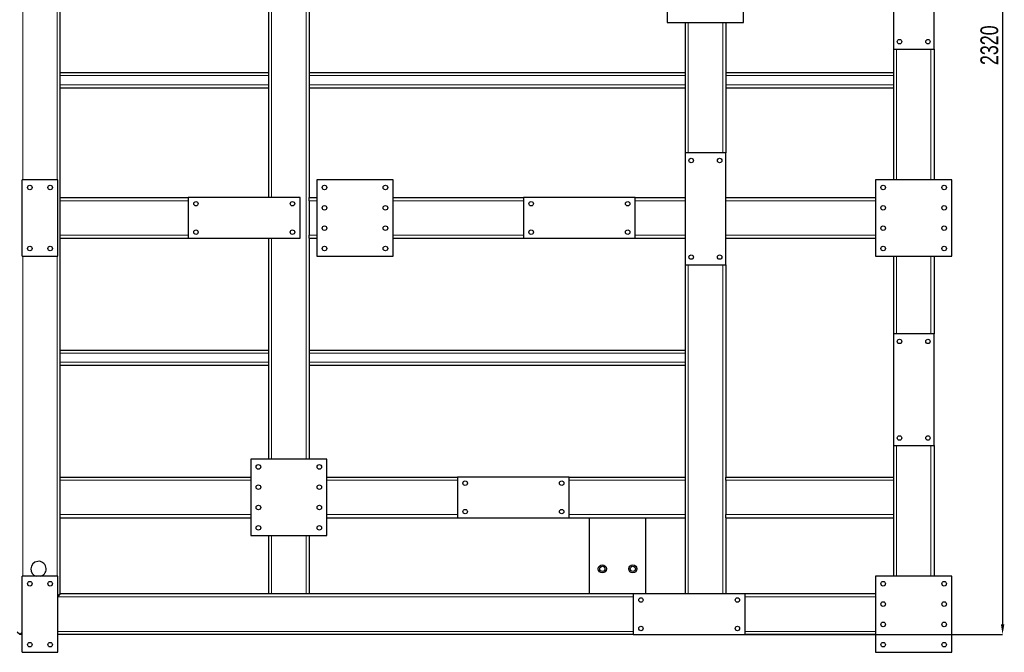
# Model space of a CAD drawing. Header units: millimetres. Extents: x 0 to 1712, y 0 to 594.
# Tile 15 of 18: x 1356 to 1550, y 80 to 204. Entities that reach past the tile are written whole.
import ezdxf

# ---------------------------------------------------------------- set-up
doc = ezdxf.new("R2010")
doc.units = ezdxf.units.MM
doc.header["$PDSIZE"] = -1
doc.layers.add('COTES', color=1, linetype='Continuous')
doc.layers.add('TRAIT-FINS', color=9, linetype='Continuous')
doc.layers.add('TRAIT-FORT', color=4, linetype='Continuous', lineweight=25)
doc.styles.add('SLDTEXTSTYLE0', font='TXT', dxfattribs={"width": 0.75})
doc.dimstyles.new('SLDDIMSTYLE7', dxfattribs={"dimtxt": 3.5, "dimasz": 2, "dimexe": 0, "dimexo": 0.0625, "dimgap": 0.875, "dimtad": 1, "dimdec": 0, "dimlfac": 10, "dimrnd": 1e-09, "dimzin": 12, "dimdsep": 46, "dimtxsty": 'SLDTEXTSTYLE0', "dimsah": 1, "dimcen": 0.09, "dimadec": 0, "dimazin": 3, "dimtfac": 1, "dimtdec": 0, "dimtofl": 0, "dimtmove": 0, "dimatfit": 3, "dimfxl": 1, "dimfrac": 2, "dimtolj": 1, "dimtzin": 12, "dimarcsym": 0})

# ---------------------------------------------------------------- blocks, each defined once
blk = doc.blocks.new('*D290')
at = {"layer": 'COTES', "color": 0, "lineweight": -2, "transparency": 16777216}
for p, q in [((1498.86, 315.4), (1549.49, 315.4)), ((1549.49, 313.4), (1549.49, 85.4)), ((1498.86, 83.4), (1549.49, 83.4))]:
    blk.add_line(p, q, dxfattribs=at)
at = {"layer": 'COTES', "color": 0, "transparency": 16777216}
for points in [[(1549.16, 313.4), (1549.83, 313.4), (1549.49, 315.4)], [(1549.16, 85.4), (1549.83, 85.4), (1549.49, 83.4)]]:
    blk.add_solid(points, dxfattribs=at)
at = {"layer": 'Defpoints', "color": 0, "transparency": 16777216}
for p in [(1498.79, 315.4), (1498.79, 83.4), (1549.49, 83.4)]:
    blk.add_point(p, dxfattribs=at)
at = {"layer": 'COTES', "color": 0, "transparency": 16777216, "insert": (1545.12, 199.4), "char_height": 3.5, "attachment_point": 2, "rotation": 90, "style": 'SLDTEXTSTYLE0'}
blk.add_mtext('\\A1;2320', dxfattribs=at)

msp = doc.modelspace()

# ---------------------------------------------------------------- linework, layer by layer
at = {"layer": 'TRAIT-FINS', "lineweight": 18}
for p, q in [((1412.39, 236.2), (1412.39, 117.9)), ((1405.59, 224.4), (1405.59, 169.4)), ((1356.59, 172.9), (1356.59, 220.9)), ((1363.39, 172.9), (1363.39, 220.9)), ((1487.59, 203.9), (1487.59, 178.2)), ((1494.39, 203.9), (1494.39, 178.2)), ((1528.59, 198.6), (1528.59, 172.9)), ((1535.39, 198.6), (1535.39, 172.9)), ((1363.99, 193.42), (1404.99, 193.42)), ((1412.99, 193.42), (1486.99, 193.42)), ((1494.99, 193.42), (1527.99, 193.42)), ((1363.99, 191.62), (1404.99, 191.62)), ((1412.99, 191.62), (1486.99, 191.62)), ((1494.99, 191.62), (1527.99, 191.62)), ((1363.99, 168.8), (1389.19, 168.8)), ((1412.99, 168.8), (1414.49, 168.8)), ((1429.49, 168.8), (1455.19, 168.8)), ((1477.19, 168.8), (1486.99, 168.8)), ((1494.99, 168.8), (1524.49, 168.8)), ((1363.99, 162), (1389.19, 162)), ((1405.59, 161.4), (1405.59, 117.9)), ((1412.99, 162), (1414.49, 162)), ((1429.49, 162), (1455.19, 162)), ((1477.19, 162), (1486.99, 162)), ((1494.99, 162), (1524.49, 162)), ((1356.59, 94.9), (1356.59, 157.9)), ((1363.39, 94.9), (1363.39, 157.9)), ((1528.59, 157.9), (1528.59, 142.6)), ((1535.39, 157.9), (1535.39, 142.6)), ((1487.59, 156.2), (1487.59, 91.4)), ((1494.39, 156.2), (1494.39, 91.4)), ((1363.99, 138.8), (1404.99, 138.8)), ((1412.99, 138.8), (1486.99, 138.8)), ((1363.99, 137), (1404.99, 137)), ((1412.99, 137), (1486.99, 137)), ((1528.59, 120.6), (1528.59, 94.9)), ((1535.39, 120.6), (1535.39, 94.9)), ((1363.99, 113.8), (1401.49, 113.8)), ((1416.49, 113.8), (1442.19, 113.8)), ((1464.19, 113.8), (1486.99, 113.8)), ((1494.99, 113.8), (1527.99, 113.8)), ((1363.99, 107), (1401.49, 107)), ((1416.49, 107), (1442.19, 107)), ((1464.19, 107), (1486.99, 107)), ((1494.99, 107), (1527.99, 107)), ((1405.59, 102.9), (1405.59, 91.4)), ((1412.39, 102.9), (1412.39, 91.4)), ((1476.79, 90.8), (1363.49, 90.8)), ((1524.49, 90.8), (1498.79, 90.8)), ((1476.79, 84), (1363.49, 84)), ((1524.49, 84), (1498.79, 84))]:
    msp.add_line(p, q, dxfattribs=at)
at = {"layer": 'TRAIT-FORT', "lineweight": 25}
for p, q in [((1412.99, 236.2), (1412.99, 169.4)), ((1363.99, 169.4), (1363.99, 224.4)), ((1404.99, 224.4), (1404.99, 169.4)), ((1527.99, 220.6), (1527.99, 198.6)), ((1535.99, 198.6), (1535.99, 220.6)), ((1483.49, 218.9), (1483.49, 203.9)), ((1498.49, 203.9), (1498.49, 218.9)), ((1483.49, 203.9), (1498.49, 203.9)), ((1486.99, 203.9), (1486.99, 178.2)), ((1494.99, 203.9), (1494.99, 178.2)), ((1527.99, 198.6), (1527.99, 172.9)), ((1527.99, 198.6), (1535.99, 198.6)), ((1535.99, 198.6), (1535.99, 172.9)), ((1363.99, 194.02), (1404.99, 194.02)), ((1412.99, 194.02), (1486.99, 194.02)), ((1494.99, 194.02), (1527.99, 194.02)), ((1363.99, 191.02), (1404.99, 191.02)), ((1412.99, 191.02), (1486.99, 191.02)), ((1494.99, 191.02), (1527.99, 191.02)), ((1486.99, 178.2), (1486.99, 156.2)), ((1494.99, 178.2), (1486.99, 178.2)), ((1494.99, 156.2), (1494.99, 178.2)), ((1356.49, 157.9), (1356.49, 172.9)), ((1363.49, 172.9), (1356.49, 172.9)), ((1363.49, 157.9), (1363.49, 172.9)), ((1429.49, 172.9), (1414.49, 172.9)), ((1414.49, 172.9), (1414.49, 157.9)), ((1429.49, 157.9), (1429.49, 172.9)), ((1524.49, 172.9), (1524.49, 157.9)), ((1539.49, 172.9), (1524.49, 172.9)), ((1539.49, 157.9), (1539.49, 172.9)), ((1363.99, 168.8), (1363.99, 169.4)), ((1363.99, 169.4), (1389.19, 169.4)), ((1363.99, 162), (1363.99, 168.8)), ((1389.19, 169.4), (1389.19, 161.4)), ((1411.19, 169.4), (1389.19, 169.4)), ((1411.19, 161.4), (1411.19, 169.4)), ((1412.99, 169.4), (1414.49, 169.4)), ((1412.99, 168.8), (1412.99, 169.4)), ((1412.99, 168.8), (1412.99, 162)), ((1429.49, 169.4), (1455.19, 169.4)), ((1455.19, 169.4), (1455.19, 161.4)), ((1477.19, 169.4), (1455.19, 169.4)), ((1477.19, 169.4), (1486.99, 169.4)), ((1477.19, 161.4), (1477.19, 169.4)), ((1494.99, 169.4), (1524.49, 169.4)), ((1363.99, 161.4), (1363.99, 162)), ((1363.99, 161.4), (1389.19, 161.4)), ((1363.99, 114.4), (1363.99, 161.4)), ((1389.19, 161.4), (1411.19, 161.4)), ((1404.99, 161.4), (1404.99, 117.9)), ((1412.99, 161.4), (1412.99, 162)), ((1412.99, 161.4), (1414.49, 161.4)), ((1412.99, 161.4), (1412.99, 117.9)), ((1429.49, 161.4), (1455.19, 161.4)), ((1455.19, 161.4), (1477.19, 161.4)), ((1477.19, 161.4), (1486.99, 161.4)), ((1494.99, 161.4), (1524.49, 161.4)), ((1356.49, 157.9), (1363.49, 157.9)), ((1414.49, 157.9), (1429.49, 157.9)), ((1524.49, 157.9), (1539.49, 157.9)), ((1527.99, 157.9), (1527.99, 142.6)), ((1535.99, 157.9), (1535.99, 142.6)), ((1486.99, 156.2), (1486.99, 114.4)), ((1486.99, 156.2), (1494.99, 156.2)), ((1494.99, 156.2), (1494.99, 114.4)), ((1527.99, 142.6), (1527.99, 120.6)), ((1535.99, 142.6), (1527.99, 142.6)), ((1535.99, 120.6), (1535.99, 142.6)), ((1363.99, 139.4), (1404.99, 139.4)), ((1412.99, 139.4), (1486.99, 139.4)), ((1363.99, 136.4), (1404.99, 136.4)), ((1412.99, 136.4), (1486.99, 136.4)), ((1527.99, 120.6), (1527.99, 114.4)), ((1527.99, 120.6), (1535.99, 120.6)), ((1535.99, 120.6), (1535.99, 94.9)), ((1416.49, 117.9), (1401.49, 117.9)), ((1401.49, 117.9), (1401.49, 102.9)), ((1416.49, 102.9), (1416.49, 117.9)), ((1363.99, 113.8), (1363.99, 114.4)), ((1363.99, 114.4), (1401.49, 114.4)), ((1416.49, 114.4), (1442.19, 114.4)), ((1442.19, 114.4), (1442.19, 106.4)), ((1464.19, 114.4), (1442.19, 114.4)), ((1464.19, 114.4), (1486.99, 114.4)), ((1464.19, 106.4), (1464.19, 114.4)), ((1486.99, 114.4), (1486.99, 113.8)), ((1494.99, 114.4), (1527.99, 114.4)), ((1494.99, 113.8), (1494.99, 114.4)), ((1527.99, 114.4), (1527.99, 113.8)), ((1363.99, 107), (1363.99, 113.8)), ((1486.99, 113.8), (1486.99, 107)), ((1494.99, 113.8), (1494.99, 107)), ((1527.99, 113.8), (1527.99, 107)), ((1363.99, 106.4), (1363.99, 107)), ((1486.99, 107), (1486.99, 106.4)), ((1494.99, 106.4), (1494.99, 107)), ((1527.99, 107), (1527.99, 106.4)), ((1363.99, 106.4), (1401.49, 106.4)), ((1363.99, 91.4), (1363.99, 106.4)), ((1416.49, 106.4), (1442.19, 106.4)), ((1442.19, 106.4), (1464.19, 106.4)), ((1464.19, 106.4), (1486.99, 106.4)), ((1468.19, 91.4), (1468.19, 106.4)), ((1479.19, 106.4), (1479.19, 91.4)), ((1486.99, 106.4), (1486.99, 91.4)), ((1494.99, 106.4), (1494.99, 91.4)), ((1494.99, 106.4), (1527.99, 106.4)), ((1527.99, 106.4), (1527.99, 94.9)), ((1401.49, 102.9), (1416.49, 102.9)), ((1404.99, 102.9), (1404.99, 91.4)), ((1412.99, 102.9), (1412.99, 91.4)), ((1356.49, 79.9), (1356.49, 94.9)), ((1363.49, 94.9), (1356.49, 94.9)), ((1363.49, 79.9), (1363.49, 94.9)), ((1539.49, 94.9), (1524.49, 94.9)), ((1524.49, 94.9), (1524.49, 79.9)), ((1539.49, 79.9), (1539.49, 94.9)), ((1363.99, 91.4), (1363.49, 90.9)), ((1363.49, 90.9), (1363.99, 91.4)), ((1404.99, 91.4), (1363.99, 91.4)), ((1405.59, 91.4), (1404.99, 91.4)), ((1412.39, 91.4), (1405.59, 91.4)), ((1412.99, 91.4), (1412.39, 91.4)), ((1476.79, 91.4), (1412.99, 91.4)), ((1476.79, 91.4), (1476.79, 83.4)), ((1498.79, 91.4), (1476.79, 91.4)), ((1498.79, 83.4), (1498.79, 91.4)), ((1524.49, 91.4), (1498.79, 91.4)), ((1355.99, 83.4), (1355.49, 83.9)), ((1356.49, 83.9), (1355.99, 83.4)), ((1355.99, 83.4), (1356.49, 83.9)), ((1356.49, 83.4), (1355.99, 83.4)), ((1476.79, 83.4), (1363.49, 83.4)), ((1476.79, 83.4), (1498.79, 83.4)), ((1524.49, 83.4), (1498.79, 83.4)), ((1356.49, 79.9), (1363.49, 79.9)), ((1524.49, 79.9), (1539.49, 79.9))]:
    msp.add_line(p, q, dxfattribs=at)
for centre, radius in [((1529.19, 200.1), 0.44), ((1534.79, 200.1), 0.44), ((1488.19, 176.7), 0.44), ((1493.79, 176.7), 0.44), ((1357.99, 171.4), 0.45), ((1361.99, 171.4), 0.45), ((1415.99, 171.4), 0.45), ((1427.99, 171.4), 0.45), ((1525.99, 171.4), 0.45), ((1537.99, 171.4), 0.45), ((1390.69, 168.2), 0.44), ((1409.69, 168.2), 0.44), ((1456.69, 168.2), 0.44), ((1475.69, 168.2), 0.44), ((1415.99, 167.4), 0.45), ((1427.99, 167.4), 0.45), ((1525.99, 167.4), 0.45), ((1537.99, 167.4), 0.45), ((1390.69, 162.6), 0.44), ((1409.69, 162.6), 0.44), ((1415.99, 163.4), 0.45), ((1427.99, 163.4), 0.45), ((1456.69, 162.6), 0.44), ((1475.69, 162.6), 0.44), ((1525.99, 163.4), 0.45), ((1537.99, 163.4), 0.45), ((1357.99, 159.4), 0.45), ((1361.99, 159.4), 0.45), ((1415.99, 159.4), 0.45), ((1427.99, 159.4), 0.45), ((1525.99, 159.4), 0.45), ((1537.99, 159.4), 0.45), ((1488.19, 157.7), 0.44), ((1493.79, 157.7), 0.44), ((1529.19, 141.1), 0.44), ((1534.79, 141.1), 0.44), ((1529.19, 122.1), 0.44), ((1534.79, 122.1), 0.44), ((1402.99, 116.4), 0.45), ((1414.99, 116.4), 0.45), ((1402.99, 112.4), 0.45), ((1414.99, 112.4), 0.45), ((1443.69, 113.2), 0.44), ((1462.69, 113.2), 0.44), ((1402.99, 108.4), 0.45), ((1414.99, 108.4), 0.45), ((1443.69, 107.6), 0.44), ((1462.69, 107.6), 0.44), ((1402.99, 104.4), 0.45), ((1414.99, 104.4), 0.45), ((1470.7, 96.32), 0.8), ((1476.7, 96.32), 0.8), ((1470.7, 96.32), 0.51), ((1476.7, 96.32), 0.51), ((1357.99, 93.4), 0.45), ((1361.99, 93.4), 0.45), ((1525.99, 93.4), 0.45), ((1537.99, 93.4), 0.45), ((1478.29, 90.2), 0.44), ((1497.29, 90.2), 0.44), ((1525.99, 89.4), 0.45), ((1537.99, 89.4), 0.45), ((1525.99, 85.4), 0.45), ((1537.99, 85.4), 0.45), ((1478.29, 84.6), 0.44), ((1497.29, 84.6), 0.44), ((1357.99, 81.4), 0.45), ((1361.99, 81.4), 0.45), ((1525.99, 81.4), 0.45), ((1537.99, 81.4), 0.45)]:
    msp.add_circle(centre, radius, dxfattribs=at)
for start, end in [(289.0187, 180), (180, 250.9813)]:
    msp.add_arc((1359.7, 96.32), 1.5, start, end, dxfattribs=at)

# ---------------------------------------------------------------- dimensions: what is measured, and where the dimension line sits
at = {"layer": 'COTES'}
dim = msp.add_linear_dim(base=(1549.49, 83.4), p1=(1498.79, 315.4), p2=(1498.79, 83.4), angle=90, dimstyle='SLDDIMSTYLE7', dxfattribs=at)
dim.commit()
dim.dimension.update_dxf_attribs({"geometry": '*D290', "text_midpoint": (1549.49, 199.4), "dimtype": 160})

doc.saveas('drawing.dxf')
